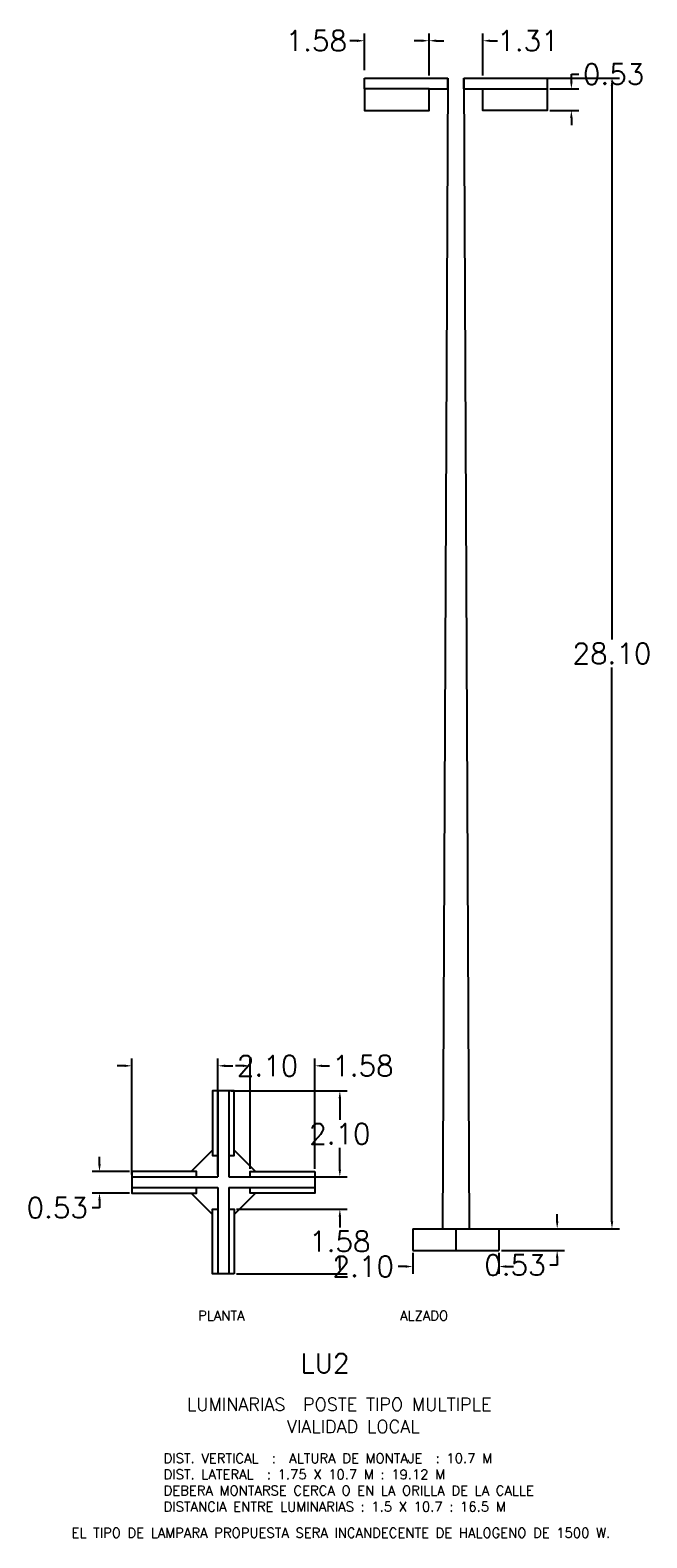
# Model space of a CAD drawing. Extents: x 768.2 to 783.3, y -61.2 to -24.4.
import ezdxf
from ezdxf.enums import TextEntityAlignment as Align

# ---------------------------------------------------------------- set-up
doc = ezdxf.new("R2010")
doc.units = 0
doc.header["$MEASUREMENT"] = 0
doc.header["$PDMODE"] = 98
doc.header["$PDSIZE"] = 1
doc.layers.get('0').update_dxf_attribs({"linetype": 'CONTINUOUS'})
doc.layers.get('DEFPOINTS').update_dxf_attribs({"linetype": 'CONTINUOUS'})
doc.layers.add('4', color=4, linetype='CONTINUOUS')
doc.layers.add('ARB', color=2, linetype='CONTINUOUS')
doc.styles.add('ROMANS', font='romans')
doc.dimstyles.get("Standard").update_dxf_attribs({"dimtxt": 0.18, "dimasz": 0.18, "dimexe": 0.18, "dimexo": 0.0625, "dimgap": 0.09, "dimtad": 0, "dimtih": 1, "dimtoh": 1, "dimdec": 4, "dimzin": 0, "dimdsep": 46, "dimtxsty": 'Standard', "dimcen": 0.09, "dimadec": 0, "dimazin": 0, "dimtfac": 1, "dimtdec": 4, "dimtofl": 0, "dimtmove": 0, "dimatfit": 3, "dimfxl": 0, "dimtolj": 1, "dimtzin": 0, "dimarcsym": 0})

# ---------------------------------------------------------------- blocks, each defined once
blk = doc.blocks.new('*D16')
at = {"color": 0, "linetype": 'ByBlock'}
for p, q in [((548.637, -25.594), (552.437, -25.594)), ((552.257, -25.774), (552.257, -39.305)), ((552.257, -53.517), (552.257, -39.985)), ((548.637, -53.697), (552.437, -53.697))]:
    blk.add_line(p, q, dxfattribs=at)
for points in [[(552.227, -25.774), (552.287, -25.774), (552.257, -25.594)], [(552.227, -53.517), (552.287, -53.517), (552.257, -53.697)]]:
    blk.add_solid(points, dxfattribs=at)
at = {"layer": 'DEFPOINTS', "color": 0, "linetype": 'ByBlock'}
for p in [(548.574, -25.594), (552.257, -25.594), (548.574, -53.697)]:
    blk.add_point(p, dxfattribs=at)
at = {"color": 0, "linetype": 'ByBlock', "style": 'ROMANS'}
blk.add_text('28.10', height=0.5, dxfattribs=at).set_placement((552.257, -39.645), align=Align.MIDDLE_CENTER)
blk = doc.blocks.new('*D15')
at = {"color": 0, "linetype": 'ByBlock'}
for p, q in [((539.736, -52.117), (539.736, -51.937)), ((540.467, -52.297), (539.556, -52.297)), ((540.467, -52.822), (539.556, -52.822)), ((539.736, -53.002), (539.736, -53.182)), ((539.736, -53.182), (539.556, -53.182))]:
    blk.add_line(p, q, dxfattribs=at)
for points in [[(539.706, -52.117), (539.766, -52.117), (539.736, -52.297)], [(539.706, -53.002), (539.766, -53.002), (539.736, -52.822)]]:
    blk.add_solid(points, dxfattribs=at)
at = {"layer": 'DEFPOINTS', "color": 0, "linetype": 'ByBlock'}
for p in [(540.529, -52.297), (539.736, -52.822), (540.529, -52.822)]:
    blk.add_point(p, dxfattribs=at)
at = {"color": 0, "linetype": 'ByBlock', "style": 'ROMANS'}
blk.add_text('0.53', height=0.5, dxfattribs=at).set_placement((538.704, -53.182), align=Align.MIDDLE_CENTER)
blk = doc.blocks.new('*D17')
at = {"color": 0, "linetype": 'ByBlock'}
for p, q in [((550.918, -53.517), (550.918, -53.337)), ((549.556, -53.697), (551.098, -53.697)), ((549.556, -54.222), (551.098, -54.222)), ((550.918, -54.402), (550.918, -54.582)), ((550.918, -54.582), (550.738, -54.582))]:
    blk.add_line(p, q, dxfattribs=at)
for points in [[(550.888, -53.517), (550.948, -53.517), (550.918, -53.697)], [(550.888, -54.402), (550.948, -54.402), (550.918, -54.222)]]:
    blk.add_solid(points, dxfattribs=at)
at = {"layer": 'DEFPOINTS', "color": 0, "linetype": 'ByBlock'}
for p in [(549.494, -53.697), (549.494, -54.222), (550.918, -54.222)]:
    blk.add_point(p, dxfattribs=at)
at = {"color": 0, "linetype": 'ByBlock', "style": 'ROMANS'}
blk.add_text('0.53', height=0.5, dxfattribs=at).set_placement((549.886, -54.582), align=Align.MIDDLE_CENTER)
blk = doc.blocks.new('*D8')
at = {"color": 0, "linetype": 'ByBlock'}
for p, q in [((547.393, -54.284), (547.393, -54.797)), ((549.494, -54.284), (549.494, -54.797)), ((547.213, -54.617), (547.033, -54.617)), ((549.674, -54.617), (549.854, -54.617))]:
    blk.add_line(p, q, dxfattribs=at)
for points in [[(547.213, -54.587), (547.213, -54.647), (547.393, -54.617)], [(549.674, -54.587), (549.674, -54.647), (549.494, -54.617)]]:
    blk.add_solid(points, dxfattribs=at)
at = {"layer": 'DEFPOINTS', "color": 0, "linetype": 'ByBlock'}
for p in [(547.393, -54.222), (549.494, -54.222), (547.393, -54.617)]:
    blk.add_point(p, dxfattribs=at)
at = {"color": 0, "linetype": 'ByBlock', "style": 'ROMANS'}
blk.add_text('2.10', height=0.5, dxfattribs=at).set_placement((546.181, -54.617), align=Align.MIDDLE_CENTER)
blk = doc.blocks.new('*D7')
at = {"color": 0, "linetype": 'ByBlock'}
for p, q in [((543.087, -53.216), (545.788, -53.216)), ((545.608, -53.396), (545.608, -53.664)), ((545.608, -54.612), (545.608, -54.344)), ((543.087, -54.792), (545.788, -54.792))]:
    blk.add_line(p, q, dxfattribs=at)
for points in [[(545.578, -53.396), (545.638, -53.396), (545.608, -53.216)], [(545.578, -54.612), (545.638, -54.612), (545.608, -54.792)]]:
    blk.add_solid(points, dxfattribs=at)
at = {"layer": 'DEFPOINTS', "color": 0, "linetype": 'ByBlock'}
for p in [(543.025, -53.216), (543.025, -54.792), (545.608, -54.792)]:
    blk.add_point(p, dxfattribs=at)
at = {"color": 0, "linetype": 'ByBlock', "style": 'ROMANS'}
blk.add_text('1.58', height=0.5, dxfattribs=at).set_placement((545.608, -54.004), align=Align.MIDDLE_CENTER)
blk = doc.blocks.new('*D9')
at = {"color": 0, "linetype": 'ByBlock'}
for p, q in [((543.418, -52.235), (543.418, -49.535)), ((544.994, -52.235), (544.994, -49.535)), ((543.238, -49.715), (543.058, -49.715)), ((545.174, -49.715), (545.354, -49.715))]:
    blk.add_line(p, q, dxfattribs=at)
for points in [[(543.238, -49.685), (543.238, -49.745), (543.418, -49.715)], [(545.174, -49.685), (545.174, -49.745), (544.994, -49.715)]]:
    blk.add_solid(points, dxfattribs=at)
at = {"layer": 'DEFPOINTS', "color": 0, "linetype": 'ByBlock'}
for p in [(544.994, -49.715), (543.418, -52.297), (544.994, -52.297)]:
    blk.add_point(p, dxfattribs=at)
at = {"color": 0, "linetype": 'ByBlock', "style": 'ROMANS'}
blk.add_text('1.58', height=0.5, dxfattribs=at).set_placement((546.171, -49.715), align=Align.MIDDLE_CENTER)
blk = doc.blocks.new('*D10')
at = {"color": 0, "linetype": 'ByBlock'}
for p, q in [((542.956, -50.327), (545.788, -50.327)), ((545.608, -50.507), (545.608, -51.038)), ((545.608, -52.248), (545.608, -51.718)), ((542.956, -52.428), (545.788, -52.428))]:
    blk.add_line(p, q, dxfattribs=at)
for points in [[(545.578, -50.507), (545.638, -50.507), (545.608, -50.327)], [(545.578, -52.248), (545.638, -52.248), (545.608, -52.428)]]:
    blk.add_solid(points, dxfattribs=at)
at = {"layer": 'DEFPOINTS', "color": 0, "linetype": 'ByBlock'}
for p in [(542.893, -50.327), (545.608, -50.327), (542.893, -52.428)]:
    blk.add_point(p, dxfattribs=at)
at = {"color": 0, "linetype": 'ByBlock', "style": 'ROMANS'}
blk.add_text('2.10', height=0.5, dxfattribs=at).set_placement((545.608, -51.378), align=Align.MIDDLE_CENTER)
blk = doc.blocks.new('*D14')
at = {"color": 0, "linetype": 'ByBlock'}
for p, q in [((540.529, -52.366), (540.529, -49.535)), ((542.631, -52.366), (542.631, -49.535)), ((540.349, -49.715), (540.169, -49.715)), ((542.811, -49.715), (542.991, -49.715))]:
    blk.add_line(p, q, dxfattribs=at)
for points in [[(540.349, -49.685), (540.349, -49.745), (540.529, -49.715)], [(542.811, -49.685), (542.811, -49.745), (542.631, -49.715)]]:
    blk.add_solid(points, dxfattribs=at)
at = {"layer": 'DEFPOINTS', "color": 0, "linetype": 'ByBlock'}
for p in [(542.631, -49.715), (540.529, -52.428), (542.631, -52.428)]:
    blk.add_point(p, dxfattribs=at)
at = {"color": 0, "linetype": 'ByBlock', "style": 'ROMANS'}
blk.add_text('2.10', height=0.5, dxfattribs=at).set_placement((543.842, -49.715), align=Align.MIDDLE_CENTER)
blk = doc.blocks.new('*D18')
at = {"color": 0, "linetype": 'ByBlock'}
for p, q in [((547.787, -25.531), (547.787, -24.499)), ((549.1, -25.531), (549.1, -24.499)), ((547.607, -24.679), (547.427, -24.679)), ((549.28, -24.679), (549.46, -24.679))]:
    blk.add_line(p, q, dxfattribs=at)
for points in [[(547.607, -24.649), (547.607, -24.709), (547.787, -24.679)], [(549.28, -24.649), (549.28, -24.709), (549.1, -24.679)]]:
    blk.add_solid(points, dxfattribs=at)
at = {"layer": 'DEFPOINTS', "color": 0, "linetype": 'ByBlock'}
for p in [(549.1, -24.679), (547.787, -25.594), (549.1, -25.594)]:
    blk.add_point(p, dxfattribs=at)
at = {"color": 0, "linetype": 'ByBlock', "style": 'ROMANS'}
blk.add_text('1.31', height=0.5, dxfattribs=at).set_placement((550.205, -24.679), align=Align.MIDDLE_CENTER)
blk = doc.blocks.new('*D19')
at = {"color": 0, "linetype": 'ByBlock'}
for p, q in [((546.211, -25.4), (546.211, -24.499)), ((547.787, -25.4), (547.787, -24.499)), ((546.031, -24.679), (545.851, -24.679)), ((547.967, -24.679), (548.147, -24.679))]:
    blk.add_line(p, q, dxfattribs=at)
for points in [[(546.031, -24.649), (546.031, -24.709), (546.211, -24.679)], [(547.967, -24.649), (547.967, -24.709), (547.787, -24.679)]]:
    blk.add_solid(points, dxfattribs=at)
at = {"layer": 'DEFPOINTS', "color": 0, "linetype": 'ByBlock'}
for p in [(546.211, -24.679), (546.211, -25.462), (547.787, -25.462)]:
    blk.add_point(p, dxfattribs=at)
at = {"color": 0, "linetype": 'ByBlock', "style": 'ROMANS'}
blk.add_text('1.58', height=0.5, dxfattribs=at).set_placement((545.034, -24.679), align=Align.MIDDLE_CENTER)
blk = doc.blocks.new('*D20')
at = {"color": 0, "linetype": 'ByBlock'}
for p, q in [((551.265, -25.676), (551.265, -25.496)), ((551.265, -25.496), (551.445, -25.496)), ((550.738, -25.856), (551.445, -25.856)), ((550.738, -26.382), (551.445, -26.382)), ((551.265, -26.562), (551.265, -26.742))]:
    blk.add_line(p, q, dxfattribs=at)
for points in [[(551.235, -25.676), (551.295, -25.676), (551.265, -25.856)], [(551.235, -26.562), (551.295, -26.562), (551.265, -26.382)]]:
    blk.add_solid(points, dxfattribs=at)
at = {"layer": 'DEFPOINTS', "color": 0, "linetype": 'ByBlock'}
for p in [(550.676, -25.856), (551.265, -25.856), (550.676, -26.382)]:
    blk.add_point(p, dxfattribs=at)
at = {"color": 0, "linetype": 'ByBlock', "style": 'ROMANS'}
blk.add_text('0.53', height=0.5, dxfattribs=at).set_placement((552.296, -25.496), align=Align.MIDDLE_CENTER)

msp = doc.modelspace()

# ---------------------------------------------------------------- linework, layer by layer
at = {"layer": '4', "color": 7}
for p, q in [((776.35232, -25.85634), (776.35232, -25.5937)), ((776.35232, -25.5937), (778.38781, -25.5937)), ((778.78178, -25.5937), (780.81727, -25.5937)), ((780.81727, -25.5937), (780.81727, -25.85634)), ((777.92818, -25.85634), (778.38781, -25.85634)), ((778.78178, -25.85634), (779.24141, -25.85634)), ((772.7722, -50.32734), (772.7722, -52.42849)), ((773.03484, -50.32734), (773.03484, -52.42849)), ((770.67104, -52.42849), (772.7722, -52.42849)), ((773.03484, -52.42849), (775.136, -52.42849)), ((773.03484, -52.42849), (773.56013, -52.42849)), ((770.67104, -52.69114), (772.7722, -52.69114)), ((772.7722, -52.69114), (772.7722, -54.79229)), ((773.03484, -52.69114), (773.03484, -54.79229)), ((773.03484, -52.69114), (775.136, -52.69114)), ((777.53422, -53.69667), (777.53422, -54.22196)), ((777.53422, -53.69667), (779.63537, -53.69667)), ((778.58479, -53.69667), (778.58479, -54.22196)), ((779.63537, -53.69667), (779.63537, -54.22196)), ((777.53422, -54.22196), (779.63537, -54.22196))]:
    msp.add_line(p, q, dxfattribs=at)
at = {"layer": '4'}
for p, q in [((778.38781, -25.85634), (778.38781, -25.5937)), ((778.78178, -25.85634), (778.78178, -25.5937))]:
    msp.add_line(p, q, dxfattribs=at)
for points in [[(776.35232, -25.85634), (776.35232, -26.38163), (777.92818, -26.38163), (777.92818, -25.85634)], [(780.81727, -25.85634), (780.81727, -26.38163), (779.24141, -26.38163), (779.24141, -25.85634)]]:
    msp.add_lwpolyline(points, close=True, dxfattribs=at)
for points in [[(773.16617, -50.32734), (772.64088, -50.32734), (772.64088, -51.9032), (772.7722, -51.9032)], [(773.03484, -51.9032), (773.16617, -51.9032), (773.16617, -50.32734)], [(772.24691, -52.42849), (772.24691, -52.29717), (770.67104, -52.29717)], [(770.67104, -52.29717), (770.67104, -52.82246), (772.24691, -52.82246), (772.24691, -52.69114)], [(773.56013, -52.42849), (773.56013, -52.29717), (775.136, -52.29717)], [(775.136, -52.29717), (775.136, -52.82246), (773.56013, -52.82246), (773.56013, -52.69114)], [(773.16617, -54.79229), (772.64088, -54.79229), (772.64088, -53.21643), (772.7722, -53.21643)], [(773.03484, -53.21643), (773.16617, -53.21643), (773.16617, -54.79229)]]:
    msp.add_lwpolyline(points, dxfattribs=at)
at = {"layer": '4', "color": 15}
for points in [[(772.64088, -51.77188), (772.11559, -52.29717)], [(773.69146, -52.29717), (773.16617, -51.77188)], [(772.11559, -52.82246), (772.64088, -53.34775)], [(773.16617, -53.34775), (773.69146, -52.82246)]]:
    msp.add_lwpolyline(points, dxfattribs=at)
at = {"layer": 'ARB'}
for p, q in [((778.38781, -25.5937), (778.25649, -53.69667)), ((778.78178, -25.5937), (778.9131, -53.69667))]:
    msp.add_line(p, q, dxfattribs=at)

# ---------------------------------------------------------------- texts
at = {"layer": '4', "style": 'ROMANS'}
for s, height, p in [('PLANTA                     ALZADO', 0.2363801, (772.28667, -55.93407)), ('LU2', 0.47276, (774.7919, -57.21546)), ('LUMINARIAS  POSTE TIPO MULTIPLE', 0.3151735, (772.01346, -58.14352)), ('VIALIDAD LOCAL', 0.3151735, (774.45563, -58.68227)), ('DIST. VERTICAL  :  ALTURA DE MONTAJE  : 10.7 M', 0.2363801, (771.44376, -59.41822)), ('DIST. LATERAL  : 1.75 X 10.7 M : 19.12 M', 0.2363801, (771.44376, -59.81219)), ('DEBERA MONTARSE CERCA O EN LA ORILLA DE LA CALLE', 0.2363801, (771.44376, -60.20615)), ('DISTANCIA ENTRE LUMINARIAS : 1.5 X 10.7 : 16.5 M', 0.2363801, (771.44376, -60.60012)), ('EL TIPO DE LAMPARA PROPUESTA SERA INCANDECENTE DE HALOGENO DE 1500 W.', 0.2363801, (769.19444, -61.23982))]:
    msp.add_text(s, height=height, dxfattribs=at).set_placement(p)

# ---------------------------------------------------------------- dimensions: what is measured, and where the dimension line sits
at = {"layer": '4'}
for base, p1, p2, picture, middle, set_off in [((776.35232, -24.67933), (777.92818, -25.46238), (776.35232, -25.46238), '*D19', (775.17613, -24.67933), (230.14166, 0)), ((779.24141, -24.67933), (777.92818, -25.5937), (779.24141, -25.5937), '*D18', (780.34617, -24.67933), (230.14166, 0)), ((772.7722, -49.71541), (770.67104, -52.42849), (772.7722, -52.42849), '*D14', (773.9841, -49.71541), (230.14166, 0)), ((775.136, -49.71541), (773.56013, -52.29717), (775.136, -52.29717), '*D9', (776.31219, -49.71541), (230.14166, 0)), ((777.534216, -54.616629), (779.635373, -54.221962), (777.534216, -54.221962), '*D8', (776.322311, -54.616629), (230.141656, 0))]:
    dim = msp.add_linear_dim(base=base, p1=p1, p2=p2, dimstyle='Standard', dxfattribs=at)
    dim.commit()
    dim.dimension.update_dxf_attribs({"geometry": picture, "text_midpoint": middle, "insert": set_off})
for base, p1, p2, picture, middle, set_off in [((781.40619, -25.85634), (780.81727, -26.38163), (780.81727, -25.85634), '*D20', (782.43809, -25.49634), (230.14166, 0)), ((782.39866, -25.5937), (778.71612, -53.69667), (778.71612, -25.5937), '*D16', (782.39866, -39.64519), (230.14166, 0)), ((775.750087, -50.327336), (773.034844, -52.428493), (773.034844, -50.327336), '*D10', (775.750087, -51.377914), (230.141656, 0)), ((769.87771, -52.82246), (770.67104, -52.29717), (770.67104, -52.82246), '*D15', (768.8458, -53.18246), (230.14166, 0)), ((775.75009, -54.79229), (773.16617, -53.21643), (773.16617, -54.79229), '*D7', (775.75009, -54.00436), (230.14166, 0)), ((781.05925, -54.22196), (779.63537, -53.69667), (779.63537, -54.22196), '*D17', (780.02734, -54.58196), (230.14166, 0))]:
    dim = msp.add_linear_dim(base=base, p1=p1, p2=p2, angle=90, dimstyle='Standard', dxfattribs=at)
    dim.commit()
    dim.dimension.update_dxf_attribs({"geometry": picture, "text_midpoint": middle, "insert": set_off})

doc.saveas('drawing.dxf')
